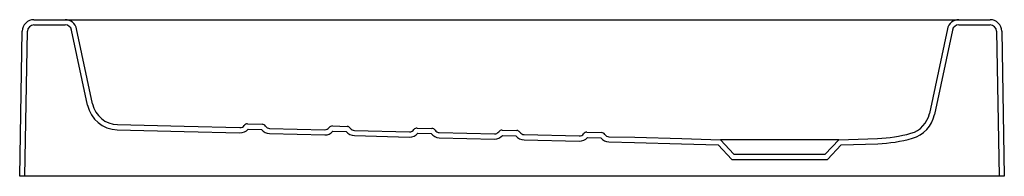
# Model space of a CAD drawing. Header units: millimetres. Extents: x 5051.173 to 5051.927, y 2538.986 to 2539.106.
import ezdxf

# ---------------------------------------------------------------- set-up
doc = ezdxf.new("R2010")
doc.units = ezdxf.units.MM
doc.layers.add('SANINDUSA', color=3, linetype='Continuous')

msp = doc.modelspace()

# ---------------------------------------------------------------- linework, layer by layer
at = {"layer": 'SANINDUSA'}
for p, q in [((5051.18344, 2539.10626), (5051.20731, 2539.10626)), ((5051.18344, 2539.10226), (5051.20731, 2539.10226)), ((5051.20731, 2539.10626), (5051.2259, 2539.10626)), ((5051.22832, 2539.04171), (5051.21611, 2539.09913)), ((5051.2259, 2539.10626), (5051.8733, 2539.10626)), ((5051.88308, 2539.09913), (5051.86931, 2539.03433)), ((5051.8733, 2539.10626), (5051.89189, 2539.10626)), ((5051.89189, 2539.10626), (5051.91575, 2539.10626)), ((5051.89189, 2539.10226), (5051.91575, 2539.10226)), ((5051.1725, 2538.98626), (5051.17444, 2539.09742)), ((5051.17651, 2538.98626), (5051.17844, 2539.09735)), ((5051.22441, 2539.04088), (5051.2122, 2539.0983)), ((5051.887, 2539.0983), (5051.87322, 2539.0335)), ((5051.92075, 2539.09735), (5051.92269, 2538.98626)), ((5051.92475, 2539.09742), (5051.92669, 2538.98626)), ((5051.24739, 2539.02587), (5051.29856, 2539.02461)), ((5051.29856, 2539.02461), (5051.34123, 2539.02356)), ((5051.34705, 2539.02642), (5051.3583, 2539.02614)), ((5051.41203, 2539.02482), (5051.42328, 2539.02455)), ((5051.24729, 2539.02187), (5051.29846, 2539.02061)), ((5051.29846, 2539.02061), (5051.34113, 2539.01956)), ((5051.34745, 2539.02241), (5051.3577, 2539.02216)), ((5051.36387, 2539.01901), (5051.40611, 2539.01797)), ((5051.36397, 2539.023), (5051.40621, 2539.02197)), ((5051.41243, 2539.02081), (5051.42268, 2539.02056)), ((5051.47701, 2539.02323), (5051.48826, 2539.02295)), ((5051.47741, 2539.01922), (5051.48766, 2539.01896)), ((5051.49383, 2539.01581), (5051.53607, 2539.01477)), ((5051.49393, 2539.01981), (5051.53617, 2539.01877)), ((5051.54199, 2539.02163), (5051.55324, 2539.02135)), ((5051.54239, 2539.01762), (5051.55264, 2539.01737)), ((5051.55891, 2539.01821), (5051.60115, 2539.01717)), ((5051.60697, 2539.02003), (5051.61822, 2539.01975)), ((5051.60737, 2539.01602), (5051.61762, 2539.01577)), ((5051.62389, 2539.01661), (5051.6436, 2539.01613)), ((5051.6436, 2539.01613), (5051.6796, 2539.01524)), ((5051.55881, 2539.01421), (5051.60106, 2539.01317)), ((5051.62379, 2539.01262), (5051.64349, 2539.01213)), ((5051.64349, 2539.01213), (5051.67948, 2539.01125)), ((5051.67948, 2539.01125), (5051.70751, 2539.01027)), ((5051.6796, 2539.01524), (5051.7093, 2539.01421)), ((5051.70751, 2539.01027), (5051.71786, 2538.99916)), ((5051.7093, 2539.01421), (5051.7196, 2539.00316)), ((5051.7999, 2539.01421), (5051.7093, 2539.01421)), ((5051.7896, 2539.00316), (5051.7999, 2539.01421)), ((5051.79134, 2538.99916), (5051.80169, 2539.01027)), ((5051.7999, 2539.01421), (5051.8296, 2539.01524)), ((5051.80169, 2539.01027), (5051.82974, 2539.01125)), ((5051.7196, 2539.00316), (5051.7896, 2539.00316)), ((5051.71786, 2538.99916), (5051.79134, 2538.99916)), ((5051.17651, 2538.98626), (5051.1725, 2538.98626)), ((5051.17751, 2538.98626), (5051.17651, 2538.98626)), ((5051.92169, 2538.98626), (5051.17751, 2538.98626)), ((5051.92269, 2538.98626), (5051.92169, 2538.98626)), ((5051.92669, 2538.98626), (5051.92269, 2538.98626))]:
    msp.add_line(p, q, dxfattribs=at)
at = {"layer": 'SANINDUSA', "flags": 128}
for points in [[(5051.42885, 2539.01741), (5051.47098, 2539.01637), (5051.47109, 2539.01637)], [(5051.42895, 2539.02141), (5051.47109, 2539.02037), (5051.47119, 2539.02037)]]:
    msp.add_lwpolyline(points, dxfattribs=at)
at = {"layer": 'SANINDUSA'}
for centre, radius, start, end in [((5051.18344, 2539.09726), 0.009, 90, 179), ((5051.18344, 2539.09726), 0.005, 90, 179), ((5051.20731, 2539.09726), 0.009, 12, 90), ((5051.20731, 2539.09726), 0.005, 12, 90), ((5051.89189, 2539.09726), 0.009, 90, 168), ((5051.89189, 2539.09726), 0.005, 90, 168), ((5051.91575, 2539.09726), 0.009, 1, 90), ((5051.91575, 2539.09726), 0.005, 1, 90), ((5051.24788, 2539.04586), 0.024, 192.00002, 268.59154), ((5051.24788, 2539.04586), 0.02, 191.99996, 268.59159), ((5051.84975, 2539.03849), 0.02, 285.78037, 347.99989), ((5051.84975, 2539.03849), 0.024, 285.78053, 347.99997), ((5051.34133, 2539.02756), 0.004, 268.59136, 323.74174), ((5051.34697, 2539.02342), 0.003, 88.59154, 143.74178), ((5051.35823, 2539.02315), 0.003, 33.44082, 88.59197), ((5051.36407, 2539.027), 0.004, 213.44184, 268.5913), ((5051.40631, 2539.02596), 0.004, 268.59142, 323.74169), ((5051.41196, 2539.02182), 0.003, 88.59158, 143.74146), ((5051.42321, 2539.02155), 0.003, 33.44039, 88.59267), ((5051.34133, 2539.02756), 0.008, 268.59152, 319.90934), ((5051.36407, 2539.027), 0.008, 217.27399, 268.59134), ((5051.40631, 2539.02596), 0.008, 268.59128, 319.90957), ((5051.42905, 2539.02541), 0.008, 217.2738, 268.59152), ((5051.42905, 2539.02541), 0.004, 213.44216, 268.59078), ((5051.47129, 2539.02437), 0.008, 268.59146, 319.9095), ((5051.47129, 2539.02437), 0.004, 268.59173, 323.74179), ((5051.47694, 2539.02023), 0.003, 88.59154, 143.74178), ((5051.49403, 2539.02381), 0.008, 217.27399, 268.59134), ((5051.48819, 2539.01995), 0.003, 33.43993, 88.59286), ((5051.49403, 2539.02381), 0.004, 213.44251, 268.59063), ((5051.53627, 2539.02277), 0.008, 268.59146, 319.9095), ((5051.53627, 2539.02277), 0.004, 268.59145, 323.74145), ((5051.54192, 2539.01863), 0.003, 88.59154, 143.74178), ((5051.55901, 2539.02221), 0.008, 217.27317, 268.59193), ((5051.55317, 2539.01835), 0.003, 33.44171, 88.59168), ((5051.55901, 2539.02221), 0.004, 213.44117, 268.59152), ((5051.60125, 2539.02117), 0.008, 268.59146, 319.9095), ((5051.60125, 2539.02117), 0.004, 268.59145, 323.74145), ((5051.6069, 2539.01703), 0.003, 88.59154, 143.74178), ((5051.62399, 2539.02061), 0.008, 217.27342, 268.59168), ((5051.61815, 2539.01676), 0.003, 33.44217, 88.59148), ((5051.62399, 2539.02061), 0.004, 213.44082, 268.59212), ((5051.82583, 2539.12317), 0.10799, 272.00254, 285.77668), ((5051.82583, 2539.12317), 0.11199, 272.00328, 285.77684)]:
    msp.add_arc(centre, radius, start, end, dxfattribs=at)

doc.saveas('drawing.dxf')
